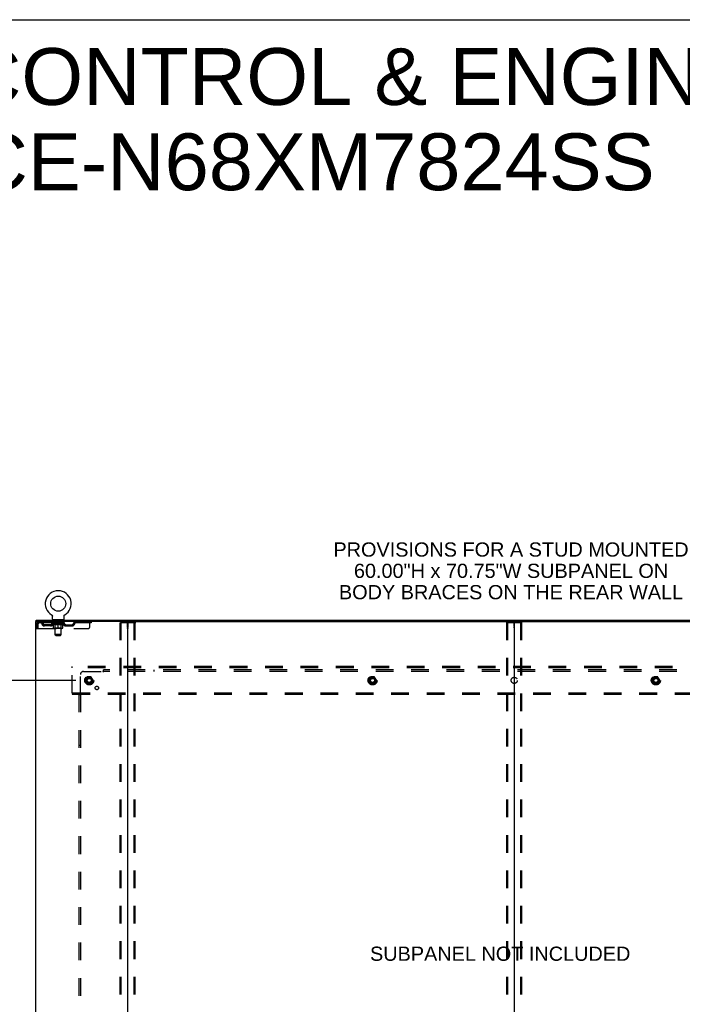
# Model space of a CAD drawing. Header units: inches. Extents: x 0 to 262, y 0 to 169.
# Tile 66 of 67: x 179 to 233, y 89 to 169. Entities that reach past the tile are written whole.
import ezdxf

# ---------------------------------------------------------------- set-up
doc = ezdxf.new("R2010")
doc.units = ezdxf.units.IN
doc.header["$LTSCALE"] = 14.384615
doc.header["$MEASUREMENT"] = 0
doc.linetypes.add('DOT', pattern=[0.2, 0.1, -0.1])
doc.linetypes.add('HIDDEN', pattern=[0.2, 0.1, -0.1])
doc.layers.get('0').update_dxf_attribs({"linetype": 'CONTINUOUS'})
for name, color, linetype in [('DEFAULT_2', 8, 'HIDDEN'), ('DIMENSIONS', 7, 'CONTINUOUS'), ('SUBPANEL', 7, 'CONTINUOUS'), ('WITNESSMARKS', 7, 'CONTINUOUS')]:
    doc.layers.add(name, color=color, linetype=linetype)
doc.styles.get("Standard").update_dxf_attribs({"font": 'arial.ttf'})
doc.dimstyles.new('DIMSTYLE_1', dxfattribs={"dimtxt": 1.153846, "dimasz": 1.538462, "dimexe": 0.09, "dimexo": 0.07, "dimgap": 0.0375, "dimtad": 0, "dimtih": 1, "dimtoh": 1, "dimzin": 4, "dimdsep": 46, "dimtxsty": 'Standard', "dimblk": '_FILLED', "dimblk1": '_FILLED', "dimblk2": '_FILLED', "dimcen": 0.09, "dimadec": 3, "dimazin": 1, "dimtfac": 1, "dimtdec": 3, "dimtofl": 0, "dimtmove": 0, "dimatfit": 3, "dimldrblk": '_FILLED', "dimfxl": 0, "dimtolj": 1, "dimtzin": 4, "dimarcsym": 0})

# ---------------------------------------------------------------- blocks, each defined once
blk = doc.blocks.new('_FILLED')
at = {"color": 0, "linetype": 'ByBlock'}
blk.add_solid([(0, 0), (-1, 0.2), (-1, -0.2)], dxfattribs=at)
blk = doc.blocks.new('*D4')
at = {"layer": 'DIMENSIONS', "color": 2, "linetype": 'Continuous'}
for p, q in [((183.889, 115.577), (172.958, 115.577)), ((174.343, 115.577), (174.343, 89.598)), ((174.343, 57.327), (174.343, 87.29)), ((183.889, 57.327), (172.958, 57.327))]:
    blk.add_line(p, q, dxfattribs=at)
at = {"layer": 'DIMENSIONS', "color": 2, "linetype": 'Continuous', "xscale": 1.5384615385, "yscale": 1.5384615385, "zscale": 1.5384615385}
for p, rotation in [((174.343, 115.577), 90), ((174.343, 57.327), 270)]:
    blk.add_blockref('_FILLED', p, dxfattribs=dict(at, rotation=rotation))
at = {"layer": 'DIMENSIONS', "color": 2, "linetype": 'Continuous', "insert": (174.343, 89.021), "char_height": 1.1538, "width": 4.03203, "attachment_point": 2, "line_spacing_factor": 0.9}
blk.add_mtext('58.25', dxfattribs=at)

msp = doc.modelspace()

# ---------------------------------------------------------------- linework, layer by layer
at = {"color": 7, "linetype": 'Continuous'}
for p, q in [((0, 169.231), (261.538, 169.231)), ((181.908, 120.898), (181.908, 120.898)), ((181.908, 120.898), (181.911, 120.896)), ((181.911, 120.896), (181.914, 120.895)), ((181.914, 120.895), (181.916, 120.894)), ((181.916, 120.894), (181.919, 120.891)), ((181.919, 120.891), (181.923, 120.888)), ((181.923, 120.889), (181.926, 120.886)), ((181.926, 120.886), (181.929, 120.883)), ((181.929, 120.883), (181.932, 120.88)), ((181.932, 120.88), (181.935, 120.877)), ((181.935, 120.877), (181.938, 120.874)), ((181.938, 120.874), (181.941, 120.87)), ((181.941, 120.87), (181.944, 120.867)), ((181.944, 120.867), (181.947, 120.863)), ((181.946, 120.863), (181.949, 120.86)), ((181.949, 120.86), (181.951, 120.856)), ((181.951, 120.856), (181.954, 120.852)), ((181.953, 120.852), (181.956, 120.849)), ((181.956, 120.849), (181.958, 120.845)), ((181.958, 120.845), (181.959, 120.841)), ((181.959, 120.841), (181.961, 120.837)), ((181.961, 120.837), (181.963, 120.833)), ((181.963, 120.833), (181.964, 120.829)), ((181.964, 120.829), (181.965, 120.824)), ((181.97, 120.799), (181.97, 120.795)), ((181.97, 120.795), (181.97, 120.791)), ((181.97, 120.542), (181.97, 120.791)), ((182.92, 120.542), (182.92, 120.791)), ((182.923, 120.82), (182.924, 120.824)), ((182.924, 120.824), (182.926, 120.829)), ((182.926, 120.829), (182.927, 120.833)), ((182.927, 120.833), (182.929, 120.837)), ((182.929, 120.837), (182.93, 120.841)), ((182.93, 120.841), (182.932, 120.845)), ((182.932, 120.845), (182.934, 120.849)), ((182.934, 120.849), (182.936, 120.852)), ((182.936, 120.852), (182.938, 120.856)), ((182.938, 120.856), (182.941, 120.86)), ((182.941, 120.86), (182.943, 120.863)), ((182.943, 120.863), (182.946, 120.867)), ((182.946, 120.867), (182.948, 120.87)), ((182.948, 120.87), (182.951, 120.874)), ((182.951, 120.874), (182.954, 120.877)), ((182.954, 120.877), (182.957, 120.88)), ((182.957, 120.88), (182.96, 120.883)), ((182.96, 120.883), (182.964, 120.886)), ((182.964, 120.886), (182.967, 120.889)), ((182.967, 120.888), (182.97, 120.891)), ((182.97, 120.891), (182.974, 120.894)), ((182.974, 120.894), (182.975, 120.895)), ((182.974, 120.894), (182.975, 120.895)), ((182.975, 120.895), (182.978, 120.896)), ((182.978, 120.896), (182.981, 120.898)), ((182.981, 120.898), (182.981, 120.898)), ((180.643, 120.348), (180.643, 120.452)), ((180.681, 120.348), (180.647, 120.348)), ((182.007, 120.482), (182.007, 120.452)), ((182.882, 120.482), (182.007, 120.482)), ((182.882, 120.482), (182.882, 120.452)), ((188.051, 120.348), (250.881, 120.348)), ((219.466, 120.308), (219.466, 52.596))]:
    msp.add_line(p, q, dxfattribs=at)
at = {"color": 3, "linetype": 'Continuous'}
for p, q in [((180.591, 120.348), (180.591, 52.556)), ((180.647, 120.348), (180.591, 120.348)), ((180.643, 120.452), (258.289, 120.452)), ((188.051, 120.348), (180.681, 120.348)), ((188.091, 52.596), (188.091, 120.308))]:
    msp.add_line(p, q, dxfattribs=at)
at = {"color": 7, "linetype": 'Continuous'}
for points in [[(181.965, 120.824), (181.966, 120.82), (181.967, 120.816), (181.968, 120.812), (181.969, 120.807), (181.969, 120.803), (181.97, 120.799), (181.97, 120.795)], [(182.92, 120.791), (182.92, 120.795), (182.92, 120.799), (182.92, 120.803), (182.921, 120.807), (182.922, 120.812), (182.922, 120.816), (182.923, 120.82)], [(182.92, 120.795), (182.92, 120.799), (182.92, 120.803), (182.921, 120.807), (182.922, 120.812)]]:
    msp.add_lwpolyline(points, dxfattribs=at)
msp.add_circle((182.445, 121.806), 0.609, dxfattribs=at)
for centre, radius, start, end in [((182.445, 121.806), 1.054, 300.39933, 239.60067), ((182.03, 120.542), 0.06, 180, 270), ((182.86, 120.542), 0.06, 270, 360), ((188.131, 120.308), 0.04, 90, 180), ((219.426, 120.308), 0.04, 0, 90), ((219.506, 120.308), 0.04, 90, 180)]:
    msp.add_arc(centre, radius, start, end, dxfattribs=at)
at = {"color": 3, "linetype": 'Continuous'}
msp.add_arc((188.051, 120.308), 0.04, 0, 90, dxfattribs=at)
at = {"layer": 'DEFAULT_2', "color": 8, "linetype": 'HIDDEN'}
for p, q in [((181.908, 120.898), (181.908, 120.898)), ((181.914, 120.895), (181.916, 120.894)), ((180.695, 120.181), (180.695, 119.785)), ((180.695, 120.181), (180.799, 120.181)), ((180.799, 120.181), (180.799, 119.785)), ((180.829, 119.785), (180.829, 120.181)), ((180.862, 120.348), (180.862, 120.244)), ((185.132, 120.244), (180.862, 120.244)), ((181.33, 119.993), (181.33, 120.097)), ((181.813, 120.097), (181.33, 120.097)), ((181.813, 119.993), (181.33, 119.993)), ((181.58, 119.993), (181.58, 120.097)), ((181.939, 120.206), (181.939, 120.244)), ((182.066, 120.117), (181.939, 120.206)), ((182.951, 120.206), (181.939, 120.206)), ((181.946, 120.238), (181.946, 120.244)), ((181.953, 120.236), (181.953, 120.238)), ((181.953, 120.236), (182.936, 120.236)), ((181.96, 120.236), (181.96, 120.238)), ((181.961, 120.236), (181.961, 120.238)), ((181.969, 120.238), (181.969, 120.244)), ((181.982, 120.236), (181.982, 120.238)), ((181.984, 120.236), (181.984, 120.238)), ((182.006, 120.238), (182.006, 120.244)), ((182.007, 120.244), (182.007, 120.348)), ((182.018, 120.236), (182.018, 120.238)), ((182.02, 120.236), (182.02, 120.238)), ((182.183, 120.238), (182.023, 120.238)), ((182.057, 120.238), (182.057, 120.244)), ((182.058, 120.236), (182.058, 120.238)), ((182.059, 120.236), (182.059, 120.238)), ((182.061, 120.236), (182.061, 120.238)), ((182.066, 120.117), (182.074, 120.117)), ((182.067, 120.236), (182.067, 120.238)), ((182.067, 120.236), (182.067, 120.238)), ((182.07, 120.236), (182.07, 120.238)), ((182.072, 120.236), (182.072, 120.239)), ((182.074, 119.827), (182.074, 120.152)), ((182.076, 120.236), (182.076, 120.238)), ((182.087, 120.236), (182.087, 120.238)), ((182.1, 120.482), (182.1, 120.452)), ((182.102, 120.236), (182.102, 120.24)), ((182.102, 120.236), (182.102, 120.238)), ((182.118, 120.236), (182.118, 120.238)), ((182.119, 120.238), (182.119, 120.244)), ((182.127, 120.236), (182.127, 120.238)), ((182.13, 120.236), (182.13, 120.238)), ((182.135, 120.392), (182.135, 120.472)), ((182.138, 120.236), (182.138, 120.238)), ((182.204, 120.382), (182.145, 120.382)), ((182.147, 120.236), (182.147, 120.241)), ((182.159, 120.236), (182.159, 120.238)), ((182.162, 120.236), (182.162, 120.238)), ((182.183, 120.236), (182.183, 120.238)), ((182.237, 120.238), (182.187, 120.238)), ((182.188, 120.117), (182.332, 120.117)), ((182.192, 120.238), (182.192, 120.244)), ((182.195, 119.829), (182.195, 120.204)), ((182.196, 119.292), (182.196, 120.372)), ((182.197, 120.236), (182.197, 120.238)), ((182.201, 120.236), (182.201, 120.238)), ((182.206, 120.236), (182.206, 120.242)), ((182.209, 120.236), (182.209, 120.238)), ((182.218, 120.236), (182.218, 120.238)), ((182.237, 120.236), (182.237, 120.238)), ((182.297, 120.238), (182.25, 120.238)), ((182.266, 120.236), (182.266, 120.238)), ((182.272, 120.238), (182.272, 120.244)), ((182.275, 120.236), (182.275, 120.238)), ((182.277, 120.236), (182.277, 120.243)), ((182.279, 120.236), (182.279, 120.238)), ((182.285, 120.236), (182.285, 120.238)), ((182.297, 120.236), (182.297, 120.238)), ((182.361, 120.238), (182.318, 120.238)), ((182.328, 120.236), (182.328, 120.238)), ((182.353, 120.238), (182.415, 120.242)), ((182.357, 120.238), (182.357, 120.244)), ((182.357, 120.238), (182.357, 120.244)), ((182.357, 120.244), (182.357, 120.244)), ((182.357, 120.236), (182.357, 120.238)), ((182.36, 120.236), (182.36, 120.239)), ((182.361, 120.236), (182.361, 120.238)), ((182.362, 120.236), (182.362, 120.238)), ((182.39, 120.238), (182.441, 120.238)), ((182.394, 120.236), (182.394, 120.238)), ((182.398, 120.238), (182.398, 120.241)), ((182.415, 120.238), (182.415, 120.242)), ((182.428, 120.236), (182.428, 120.238)), ((182.443, 120.238), (182.443, 120.238)), ((182.443, 120.236), (182.443, 120.238)), ((182.443, 120.236), (182.443, 120.238)), ((182.445, 120.238), (182.445, 120.244)), ((182.445, 120.244), (182.536, 120.238)), ((182.445, 119.797), (182.445, 120.152)), ((182.447, 120.236), (182.447, 120.238)), ((182.447, 120.236), (182.447, 120.238)), ((182.447, 120.238), (182.447, 120.238)), ((182.461, 120.236), (182.461, 120.238)), ((182.461, 120.238), (182.5, 120.238)), ((182.496, 120.236), (182.496, 120.238)), ((182.528, 120.236), (182.528, 120.238)), ((182.528, 120.236), (182.528, 120.238)), ((182.528, 120.238), (182.572, 120.238)), ((182.529, 120.236), (182.529, 120.239)), ((182.532, 120.238), (182.532, 120.244)), ((182.532, 120.244), (182.533, 120.244)), ((182.532, 120.236), (182.532, 120.238)), ((182.533, 120.238), (182.533, 120.244)), ((182.558, 120.117), (182.702, 120.117)), ((182.561, 120.236), (182.561, 120.238)), ((182.593, 120.236), (182.593, 120.238)), ((182.593, 120.238), (182.64, 120.238)), ((182.605, 120.236), (182.605, 120.238)), ((182.611, 120.236), (182.611, 120.238)), ((182.613, 120.236), (182.613, 120.243)), ((182.615, 120.236), (182.615, 120.238)), ((182.618, 120.238), (182.618, 120.244)), ((182.624, 120.236), (182.624, 120.238)), ((182.653, 120.236), (182.653, 120.238)), ((182.653, 120.238), (182.702, 120.238)), ((182.672, 120.236), (182.672, 120.238)), ((182.681, 120.236), (182.681, 120.238)), ((182.684, 120.236), (182.684, 120.242)), ((182.745, 120.382), (182.686, 120.382)), ((182.689, 120.236), (182.689, 120.238)), ((182.692, 120.236), (182.692, 120.238)), ((182.694, 119.292), (182.694, 120.372)), ((182.695, 119.829), (182.695, 120.204)), ((182.698, 120.238), (182.698, 120.244)), ((182.706, 120.236), (182.706, 120.238)), ((182.706, 120.238), (182.867, 120.238)), ((182.728, 120.236), (182.728, 120.238)), ((182.73, 120.236), (182.73, 120.238)), ((182.743, 120.236), (182.743, 120.241)), ((182.752, 120.236), (182.752, 120.238)), ((182.755, 120.392), (182.755, 120.472)), ((182.759, 120.236), (182.759, 120.238)), ((182.762, 120.236), (182.762, 120.238)), ((182.77, 120.238), (182.77, 120.244)), ((182.771, 120.236), (182.771, 120.238)), ((182.788, 120.236), (182.788, 120.24)), ((182.788, 120.236), (182.788, 120.238)), ((182.79, 120.482), (182.79, 120.452)), ((182.802, 120.236), (182.802, 120.238)), ((182.814, 120.236), (182.814, 120.238)), ((182.815, 119.827), (182.815, 120.152)), ((182.815, 120.117), (182.824, 120.117)), ((182.817, 120.236), (182.817, 120.239)), ((182.82, 120.236), (182.82, 120.238)), ((182.823, 120.236), (182.823, 120.238)), ((182.823, 120.236), (182.823, 120.238)), ((182.824, 120.117), (182.951, 120.206)), ((182.828, 120.236), (182.828, 120.238)), ((182.831, 120.236), (182.831, 120.238)), ((182.831, 120.236), (182.831, 120.238)), ((182.833, 120.238), (182.833, 120.244)), ((182.869, 120.236), (182.869, 120.238)), ((182.872, 120.236), (182.872, 120.238)), ((182.882, 120.244), (182.882, 120.348)), ((182.883, 120.238), (182.883, 120.244)), ((182.906, 120.236), (182.906, 120.238)), ((182.907, 120.236), (182.907, 120.238)), ((182.92, 120.238), (182.92, 120.244)), ((182.929, 120.236), (182.929, 120.238)), ((182.929, 120.236), (182.929, 120.238)), ((182.936, 120.236), (182.936, 120.238)), ((182.943, 120.238), (182.943, 120.244)), ((182.951, 120.206), (182.951, 120.244)), ((183.076, 120.097), (183.559, 120.097)), ((183.076, 119.993), (183.559, 119.993)), ((183.309, 119.993), (183.309, 120.097)), ((183.559, 119.993), (183.559, 120.097)), ((184.032, 120.348), (184.032, 120.244)), ((185.007, 119.91), (185.007, 120.348)), ((185.132, 120.348), (185.132, 120.244)), ((187.487, 52.669), (187.487, 120.234)), ((187.508, 120.264), (188.673, 120.264)), ((187.56, 52.669), (187.56, 120.234)), ((188.621, 52.669), (188.621, 120.234)), ((188.695, 52.669), (188.695, 120.234)), ((218.862, 52.669), (218.862, 120.234)), ((218.883, 120.264), (220.048, 120.264)), ((218.935, 52.669), (218.935, 120.234)), ((219.996, 52.669), (219.996, 120.234)), ((220.07, 52.669), (220.07, 120.234)), ((180.695, 119.785), (180.799, 119.785)), ((180.829, 119.785), (184.882, 119.785)), ((182.786, 119.797), (182.104, 119.797)), ((182.195, 119.829), (182.163, 119.797)), ((182.695, 119.829), (182.195, 119.829)), ((182.256, 119.232), (182.196, 119.292)), ((182.694, 119.292), (182.196, 119.292)), ((182.256, 119.232), (182.634, 119.232)), ((182.634, 119.232), (182.694, 119.292)), ((182.695, 119.829), (182.727, 119.797)), ((183.591, 116.598), (183.591, 116.702)), ((255.341, 116.702), (183.591, 116.702)), ((183.591, 114.556), (183.591, 116.598)), ((255.341, 116.598), (183.591, 116.598)), ((184.803, 115.849), (184.648, 115.582)), ((184.648, 115.572), (184.803, 115.304)), ((185.12, 115.854), (184.811, 115.854)), ((185.12, 115.299), (184.811, 115.299)), ((185.283, 115.582), (185.129, 115.849)), ((185.129, 115.304), (185.283, 115.572)), ((207.803, 115.849), (207.648, 115.582)), ((207.648, 115.572), (207.803, 115.304)), ((208.12, 115.854), (207.811, 115.854)), ((208.12, 115.299), (207.811, 115.299)), ((208.283, 115.582), (208.129, 115.849)), ((208.129, 115.304), (208.283, 115.572)), ((230.803, 115.849), (230.648, 115.582)), ((230.648, 115.572), (230.803, 115.304)), ((231.12, 115.854), (230.811, 115.854)), ((231.12, 115.299), (230.811, 115.299)), ((231.283, 115.582), (231.129, 115.849)), ((231.129, 115.304), (231.283, 115.572)), ((183.591, 114.556), (183.591, 114.452)), ((183.591, 114.556), (255.341, 114.556)), ((183.591, 114.452), (255.341, 114.452))]:
    msp.add_line(p, q, dxfattribs=at)
for points in [[(180.862, 120.348), (180.859, 120.347), (180.857, 120.343), (180.855, 120.338), (180.852, 120.331), (180.85, 120.322), (180.848, 120.311), (180.845, 120.299), (180.843, 120.285), (180.841, 120.269), (180.838, 120.253), (180.836, 120.236), (180.834, 120.218), (180.831, 120.199), (180.829, 120.181)], [(180.862, 120.244), (180.859, 120.243), (180.857, 120.242), (180.855, 120.24), (180.852, 120.237), (180.85, 120.234), (180.848, 120.23), (180.845, 120.225), (180.843, 120.22), (180.841, 120.214), (180.838, 120.208), (180.836, 120.201), (180.834, 120.195), (180.831, 120.188), (180.829, 120.181)], [(182.194, 120.117), (182.174, 120.121), (182.155, 120.125), (182.135, 120.131), (182.115, 120.137), (182.095, 120.144), (182.074, 120.152)], [(182.074, 120.151), (182.094, 120.143), (182.113, 120.137), (182.132, 120.131), (182.151, 120.125), (182.17, 120.121), (182.188, 120.117)], [(182.445, 120.152), (182.424, 120.144), (182.404, 120.137), (182.383, 120.131), (182.364, 120.125), (182.344, 120.121), (182.324, 120.117)], [(182.332, 120.117), (182.35, 120.121), (182.369, 120.125), (182.388, 120.131), (182.407, 120.137), (182.426, 120.143), (182.445, 120.151)], [(182.565, 120.117), (182.546, 120.121), (182.526, 120.125), (182.506, 120.131), (182.486, 120.137), (182.465, 120.144), (182.445, 120.152)], [(182.445, 120.151), (182.464, 120.143), (182.483, 120.136), (182.502, 120.13), (182.521, 120.125), (182.539, 120.121), (182.558, 120.117)], [(182.815, 120.152), (182.795, 120.144), (182.774, 120.137), (182.754, 120.131), (182.735, 120.125), (182.715, 120.121), (182.695, 120.117)], [(182.702, 120.117), (182.72, 120.121), (182.739, 120.125), (182.758, 120.131), (182.777, 120.137), (182.796, 120.144), (182.815, 120.151)], [(187.487, 120.234), (187.488, 120.242), (187.49, 120.249), (187.493, 120.255), (187.498, 120.26), (187.502, 120.263), (187.508, 120.264)], [(187.582, 120.264), (187.576, 120.263), (187.571, 120.26), (187.567, 120.255), (187.563, 120.249), (187.561, 120.242), (187.56, 120.234)], [(188.621, 120.234), (188.62, 120.242), (188.618, 120.249), (188.615, 120.255), (188.611, 120.26), (188.606, 120.263), (188.6, 120.264)], [(188.673, 120.264), (188.679, 120.263), (188.684, 120.26), (188.688, 120.255), (188.692, 120.249), (188.694, 120.242), (188.695, 120.234)], [(218.862, 120.234), (218.863, 120.242), (218.865, 120.249), (218.868, 120.255), (218.873, 120.26), (218.877, 120.263), (218.883, 120.264)], [(218.957, 120.264), (218.951, 120.263), (218.946, 120.26), (218.942, 120.255), (218.938, 120.249), (218.936, 120.242), (218.935, 120.234)], [(219.996, 120.234), (219.995, 120.242), (219.993, 120.249), (219.99, 120.255), (219.986, 120.26), (219.981, 120.263), (219.975, 120.264)], [(220.048, 120.264), (220.054, 120.263), (220.059, 120.26), (220.063, 120.255), (220.067, 120.249), (220.069, 120.242), (220.07, 120.234)]]:
    msp.add_lwpolyline(points, dxfattribs=at)
for centre, radius in [((184.966, 115.577), 0.372), ((207.966, 115.577), 0.372), ((230.966, 115.577), 0.372), ((184.966, 115.577), 0.356), ((184.966, 115.577), 0.312), ((184.966, 115.577), 0.204), ((184.966, 115.577), 0.188), ((184.966, 115.577), 0.183), ((184.966, 115.577), 0.165), ((207.966, 115.577), 0.356), ((207.966, 115.577), 0.312), ((207.966, 115.577), 0.204), ((207.966, 115.577), 0.188), ((207.966, 115.577), 0.183), ((207.966, 115.577), 0.165), ((230.966, 115.577), 0.356), ((230.966, 115.577), 0.312), ((230.966, 115.577), 0.204), ((230.966, 115.577), 0.188), ((230.966, 115.577), 0.183), ((230.966, 115.577), 0.165)]:
    msp.add_circle(centre, radius, dxfattribs=at)
at = {"layer": 'DEFAULT_2', "color": 8, "linetype": 'DOT'}
for centre in [(184.966, 115.577), (207.966, 115.577), (230.966, 115.577)]:
    msp.add_circle(centre, 0.17, dxfattribs=at)
at = {"layer": 'DEFAULT_2', "color": 8, "linetype": 'HIDDEN'}
for centre, radius, start, end in [((180.862, 120.181), 0.167, 90, 180), ((180.862, 120.181), 0.063, 90, 180), ((181.041, 120.181), 0.167, 8.07163, 90), ((181.042, 120.181), 0.0625, 7.98631, 90), ((181.33, 120.222), 0.229, 187.98631, 270), ((181.33, 120.222), 0.125, 188.07163, 270), ((181.813, 120.222), 0.125, 270, 351.92837), ((181.813, 120.222), 0.229, 270, 352.01369), ((182.102, 120.181), 0.167, 90, 171.92837), ((182.102, 120.181), 0.0625, 90, 172.01369), ((182.125, 120.472), 0.01, 0, 90), ((182.145, 120.392), 0.01, 180, 270), ((182.163, 120.204), 0.0318, 0, 90), ((182.186, 120.372), 0.01, 0, 90), ((182.704, 120.372), 0.01, 90, 180), ((182.727, 120.204), 0.0318, 90, 180), ((182.745, 120.392), 0.01, 270, 360), ((182.765, 120.472), 0.01, 90, 180), ((182.787, 120.181), 0.167, 8.07163, 90), ((182.788, 120.181), 0.0625, 7.98631, 90), ((183.076, 120.222), 0.229, 187.98631, 270), ((183.076, 120.222), 0.125, 188.07163, 270), ((183.559, 120.222), 0.125, 270, 351.92837), ((183.559, 120.222), 0.229, 270, 352.01369), ((183.848, 120.181), 0.167, 90, 171.92837), ((183.848, 120.181), 0.0625, 90, 172.01369), ((182.104, 119.827), 0.0296, 180, 270), ((182.786, 119.827), 0.0296, 270, 360), ((184.882, 119.91), 0.125, 270, 360), ((184.657, 115.577), 0.01, 150.01268, 209.98829), ((184.811, 115.844), 0.01, 90.01235, 149.98915), ((184.811, 115.309), 0.01, 210.01204, 269.98872), ((185.12, 115.844), 0.01, 30.01204, 89.98872), ((185.12, 115.309), 0.01, 270.01235, 329.98915), ((185.275, 115.577), 0.01, 330.01268, 29.98829), ((207.657, 115.577), 0.01, 150.01268, 209.98829), ((207.811, 115.844), 0.01, 90.01235, 149.98915), ((207.811, 115.309), 0.01, 210.01204, 269.98872), ((208.12, 115.844), 0.01, 30.01204, 89.98872), ((208.12, 115.309), 0.01, 270.01235, 329.98915), ((208.275, 115.577), 0.01, 330.01268, 29.98829), ((230.657, 115.577), 0.01, 150.01268, 209.98829), ((230.811, 115.844), 0.01, 90.01235, 149.98915), ((230.811, 115.309), 0.01, 210.01204, 269.98872), ((231.12, 115.844), 0.01, 30.01204, 89.98872), ((231.12, 115.309), 0.01, 270.01235, 329.98915), ((231.275, 115.577), 0.01, 330.01268, 29.98829)]:
    msp.add_arc(centre, radius, start, end, dxfattribs=at)
for centre, major_axis, ratio, start_param, end_param in [((182.445, 120.244), (0.506, 0.005), 0.05963, 2.96643, 3.140963), ((181.923, 120.234), (0.158, 0), 0.060556, 0.430652, 1.470503), ((182.445, 120.244), (0.506, 0), 0.060556, -3.141593, -2.96706), ((181.923, 120.229), (0.158, 0.002), 0.05963, 1.376596, 1.469874), ((182.445, 120.244), (0.506, 0.011), 0.05688, 2.791345, 2.965878), ((181.903, 120.234), (0.158, 0.002), 0.05963, 0.25549, 1.295341), ((181.958, 120.234), (0.158, -0.002), 0.05963, 0.605815, 1.645666), ((182.445, 120.244), (0.506, -0.005), 0.05963, -2.96643, -2.791898), ((181.958, 120.229), (0.158, 0), 0.060556, 1.551758, 1.645036), ((181.903, 120.229), (0.158, 0.003), 0.05688, 1.20151, 1.294789), ((181.959, 120.231), (0.131, 0.001), 0.05963, 1.065228, 1.614276), ((181.943, 120.231), (0.131, 0.003), 0.05688, 0.890143, 1.43919), ((181.99, 120.231), (0.131, 0), 0.060556, 1.240391, 1.789438), ((182.445, 120.244), (0.506, 0.015), 0.052395, 2.616403, 2.790936), ((181.9, 120.234), (0.158, 0.003), 0.05688, 0.080405, 1.120256), ((182.008, 120.234), (0.158, -0.003), 0.05688, 0.7809, 1.820751), ((182.445, 120.244), (0.506, -0.011), 0.05688, -2.791345, -2.616812), ((182.008, 120.229), (0.158, -0.002), 0.05963, 1.72692, 1.820198), ((181.9, 120.229), (0.158, 0.005), 0.052395, 1.026568, 1.119847), ((181.943, 120.231), (0.131, 0.004), 0.052395, 0.715201, 1.264248), ((182.034, 120.231), (0.131, -0.001), 0.05963, 1.415553, 1.9646), ((182.445, 120.244), (0.506, 0.02), 0.046319, 2.441654, 2.616187), ((182.071, 120.234), (0.158, -0.005), 0.052395, 0.955842, 1.995693), ((182.445, 120.244), (0.506, -0.015), 0.052395, -2.616403, -2.44187), ((181.914, 120.234), (0.158, 0.005), 0.052395, -0.094537, 0.945314), ((182.071, 120.229), (0.158, -0.003), 0.05688, 1.902006, 1.995284), ((181.914, 120.229), (0.158, 0.006), 0.046319, 0.851819, 0.945098), ((181.957, 120.231), (0.131, 0.005), 0.046319, 0.540452, 1.089499), ((182.091, 120.231), (0.131, -0.003), 0.05688, 1.590638, 2.139686), ((182.445, 120.244), (0.506, 0.024), 0.038841, 2.267123, 2.441656), ((182.146, 120.234), (0.158, -0.006), 0.046319, 1.130591, 2.170442), ((181.944, 120.234), (0.158, 0.006), 0.046319, -0.269286, 0.770565), ((182.445, 120.244), (0.506, -0.02), 0.046319, -2.441654, -2.267121), ((182.146, 120.229), (0.158, -0.005), 0.052395, 2.076947, 2.170226), ((181.944, 120.229), (0.158, 0.007), 0.038841, 0.677289, 0.770567), ((181.987, 120.231), (0.131, 0.006), 0.038841, 0.365921, 0.914969), ((182.158, 120.231), (0.131, -0.004), 0.052395, 1.76558, 2.314627), ((182.445, 120.244), (0.506, 0.027), 0.030195, 2.09281, 2.267343), ((182.23, 120.234), (0.158, -0.007), 0.038841, 1.305122, 2.344973), ((181.988, 120.234), (0.158, 0.007), 0.038841, -0.443817, 0.596034), ((182.445, 120.244), (0.506, -0.024), 0.038841, -2.267123, -2.092591), ((182.23, 120.229), (0.158, -0.006), 0.046319, 2.251696, 2.344975), ((181.988, 120.229), (0.158, 0.008), 0.030195, 0.502975, 0.596254), ((182.03, 120.231), (0.131, 0.007), 0.030195, 0.191608, 0.740655), ((182.235, 120.231), (0.131, -0.005), 0.046319, 1.940329, 2.489376), ((182.047, 120.234), (0.158, 0.008), 0.030195, -0.61813, 0.421721), ((182.445, 120.244), (0.506, 0.029), 0.020645, 1.918687, 2.09322), ((182.32, 120.234), (0.158, -0.008), 0.030195, 1.479435, 2.519286), ((182.445, 120.244), (0.506, -0.027), 0.030195, -2.09281, -1.918277), ((182.32, 120.229), (0.158, -0.007), 0.038841, 2.426227, 2.519505), ((182.047, 120.229), (0.158, 0.009), 0.020645, 0.328852, 0.422131), ((182.086, 120.231), (0.131, 0.007), 0.020645, 0.017485, 0.566532), ((182.317, 120.231), (0.131, -0.006), 0.038841, 2.11486, 2.663907), ((182.118, 120.234), (0.158, 0.009), 0.020645, -0.792253, 0.247598), ((182.445, 120.244), (0.506, 0.03), 0.010478, 1.744704, 1.919237), ((182.414, 120.234), (0.158, -0.009), 0.020645, 1.653558, 2.693409), ((182.445, 120.244), (0.506, -0.029), 0.020645, -1.918687, -1.744154), ((182.414, 120.229), (0.158, -0.008), 0.030195, 2.60054, 2.693819), ((182.118, 120.229), (0.158, 0.009), 0.010478, 0.154869, 0.248148), ((182.153, 120.231), (0.131, 0.008), 0.010478, 6.126688, 6.675735), ((182.404, 120.231), (0.131, -0.007), 0.030195, 2.289173, 2.83822), ((182.199, 120.234), (0.158, 0.009), 0.010478, -0.966236, -0.000846), ((182.509, 120.234), (0.158, -0.009), 0.010478, 1.827541, 2.867392), ((182.445, 120.244), (0.506, -0.03), 0.010478, -1.744704, -1.570171), ((182.509, 120.229), (0.158, -0.009), 0.020645, 2.774664, 2.867942), ((182.492, 120.231), (0.131, -0.007), 0.020645, 2.463296, 3.012344), ((182.38, 120.234), (0.158, 0.009), 0.010478, 0.274201, 1.314052), ((182.311, 120.231), (0.131, 0.008), 0.010478, -0.000298, 0.504314), ((182.287, 120.229), (0.158, 0.009), 0.010478, 0.192946, 0.399283), ((182.445, 120.244), (0.506, 0.03), 0.010478, -1.578586, -1.396888), ((182.602, 120.229), (0.158, -0.009), 0.010478, 2.948646, 3.041925), ((182.578, 120.231), (0.131, -0.008), 0.010478, 2.637279, 3.142076), ((182.475, 120.234), (0.158, 0.009), 0.020645, 0.448184, 1.488034), ((182.398, 120.231), (0.131, 0.007), 0.020645, 0.129249, 0.678296), ((182.38, 120.229), (0.158, 0.009), 0.020645, 0.273651, 0.366929), ((182.691, 120.234), (0.158, -0.009), 0.010478, -3.140747, -2.175357), ((182.445, 120.244), (0.506, 0.029), 0.020645, -1.397439, -1.222906), ((182.445, 120.244), (0.506, -0.03), 0.010478, 1.222355, 1.396888), ((182.569, 120.234), (0.158, 0.008), 0.030195, 0.622307, 1.662158), ((182.486, 120.231), (0.131, 0.007), 0.030195, 0.303372, 0.852419), ((182.736, 120.231), (0.131, -0.008), 0.010478, 2.749043, 3.29809), ((182.771, 120.234), (0.158, -0.009), 0.020645, 2.893995, 3.933846), ((182.475, 120.229), (0.158, 0.008), 0.030195, 0.447774, 0.541052), ((182.771, 120.229), (0.158, -0.009), 0.010478, 2.893445, 2.986723), ((182.445, 120.244), (0.506, 0.027), 0.030195, -1.223315, -1.048783), ((182.445, 120.244), (0.506, -0.029), 0.020645, 1.048373, 1.222906), ((182.66, 120.234), (0.158, 0.007), 0.038841, 0.79662, 1.836471), ((182.572, 120.231), (0.131, 0.006), 0.038841, 0.477686, 1.026733), ((182.803, 120.231), (0.131, -0.007), 0.020645, 2.57506, 3.124108), ((182.842, 120.234), (0.158, -0.008), 0.030195, 2.719872, 3.759723), ((182.743, 120.234), (0.158, 0.006), 0.046319, 0.971151, 2.011002), ((182.569, 120.229), (0.158, 0.007), 0.038841, 0.622087, 0.715366), ((182.842, 120.229), (0.158, -0.009), 0.020645, 2.719462, 2.812741), ((182.445, 120.244), (0.506, 0.024), 0.038841, -1.049002, -0.874469), ((182.445, 120.244), (0.506, -0.027), 0.030195, 0.87425, 1.048783), ((182.655, 120.231), (0.131, 0.005), 0.046319, 0.652216, 1.201263), ((182.818, 120.234), (0.158, 0.005), 0.052395, 1.1459, 2.185751), ((182.859, 120.231), (0.131, -0.007), 0.030195, 2.400937, 2.949985), ((182.901, 120.234), (0.158, -0.007), 0.038841, 2.545558, 3.585409), ((182.731, 120.231), (0.131, 0.004), 0.052395, 0.826965, 1.376012), ((182.66, 120.229), (0.158, 0.006), 0.046319, 0.796618, 0.889896), ((182.901, 120.229), (0.158, -0.008), 0.030195, 2.545339, 2.638617), ((182.881, 120.234), (0.158, 0.003), 0.05688, 1.320842, 2.360692), ((182.445, 120.244), (0.506, 0.02), 0.046319, -0.874471, -0.699939), ((182.445, 120.244), (0.506, -0.024), 0.038841, 0.699936, 0.874469), ((182.946, 120.234), (0.158, -0.006), 0.046319, 2.371028, 3.410879), ((182.903, 120.231), (0.131, -0.006), 0.038841, 2.226624, 2.775671), ((182.932, 120.234), (0.158, 0.002), 0.05963, 1.495927, 2.535778), ((182.799, 120.231), (0.131, 0.003), 0.05688, 1.001907, 1.550954), ((182.976, 120.234), (0.158, -0.005), 0.052395, 2.196279, 3.23613), ((182.932, 120.231), (0.131, -0.005), 0.046319, 2.052093, 2.601141), ((182.743, 120.229), (0.158, 0.005), 0.052395, 0.971367, 1.064645), ((182.967, 120.234), (0.158, 0), 0.060556, 1.671089, 2.71094), ((182.946, 120.229), (0.158, -0.007), 0.038841, 2.371026, 2.464304), ((182.989, 120.234), (0.158, -0.003), 0.05688, 2.021337, 3.061188), ((182.445, 120.244), (0.506, 0.015), 0.052395, -0.699723, -0.52519), ((182.445, 120.244), (0.506, -0.02), 0.046319, 0.525406, 0.699939), ((182.986, 120.234), (0.158, -0.002), 0.05963, 1.846251, 2.886102), ((182.856, 120.231), (0.131, 0.001), 0.05963, 1.176993, 1.72604), ((182.947, 120.231), (0.131, -0.004), 0.052395, 1.877344, 2.426392), ((182.9, 120.231), (0.131, 0), 0.060556, 1.352155, 1.901202), ((182.946, 120.231), (0.131, -0.003), 0.05688, 1.702402, 2.25145), ((182.931, 120.231), (0.131, -0.001), 0.05963, 1.527317, 2.076364), ((182.818, 120.229), (0.158, 0.003), 0.05688, 1.146309, 1.239587), ((182.976, 120.229), (0.158, -0.006), 0.046319, 2.196495, 2.289773), ((182.445, 120.244), (0.506, 0.011), 0.05688, -0.524781, -0.350248), ((182.445, 120.244), (0.506, -0.015), 0.052395, 0.350657, 0.52519), ((182.881, 120.229), (0.158, 0.002), 0.05963, 1.321394, 1.414673), ((182.989, 120.229), (0.158, -0.005), 0.052395, 2.021746, 2.115024), ((182.445, 120.244), (0.506, 0.005), 0.05963, -0.349695, -0.175162), ((182.445, 120.244), (0.506, -0.011), 0.05688, 0.175715, 0.350248), ((182.932, 120.229), (0.158, 0), 0.060556, 1.496556, 1.589835), ((182.986, 120.229), (0.158, -0.003), 0.05688, 1.846804, 1.940083), ((182.967, 120.229), (0.158, -0.002), 0.05963, 1.671719, 1.764997), ((182.445, 120.244), (0.506, 0), 0.060556, -0.174533, 0), ((182.445, 120.244), (0.506, -0.005), 0.05963, 0.000629, 0.175162)]:
    msp.add_ellipse(centre, major_axis=major_axis, ratio=ratio, start_param=start_param, end_param=end_param, dxfattribs=at)
at = {"layer": 'SUBPANEL', "color": 8, "linetype": 'HIDDEN'}
for p, q in [((184.247, 114.456), (184.247, 116.045)), ((184.497, 116.295), (186.087, 116.295)), ((186.105, 116.314), (186.098, 116.307)), ((186.122, 116.255), (186.122, 116.42)), ((252.81, 116.42), (186.122, 116.42)), ((252.81, 116.295), (186.122, 116.295)), ((190.247, 116.295), (190.247, 116.42)), ((184.122, 114.42), (184.122, 58.483)), ((184.122, 114.42), (184.288, 114.42)), ((184.247, 114.42), (184.247, 58.483)), ((184.247, 110.295), (184.122, 110.295))]:
    msp.add_line(p, q, dxfattribs=at)
for points in [[(186.098, 116.307), (186.096, 116.305), (186.094, 116.303), (186.092, 116.301), (186.09, 116.299), (186.088, 116.297), (186.087, 116.295)], [(186.1, 116.276), (186.097, 116.281), (186.095, 116.283), (186.094, 116.285), (186.093, 116.288), (186.091, 116.29), (186.09, 116.292), (186.088, 116.294), (186.087, 116.295)], [(186.122, 116.255), (186.12, 116.255), (186.119, 116.256), (186.117, 116.257), (186.115, 116.258), (186.114, 116.259), (186.112, 116.26), (186.111, 116.261), (186.109, 116.263), (186.108, 116.265), (186.106, 116.266), (186.105, 116.268), (186.104, 116.27), (186.102, 116.272), (186.101, 116.274), (186.1, 116.276)], [(186.122, 116.334), (186.12, 116.332), (186.119, 116.329), (186.117, 116.327), (186.115, 116.325), (186.113, 116.323), (186.112, 116.321), (186.11, 116.319), (186.108, 116.317), (186.107, 116.316), (186.105, 116.314)], [(184.208, 114.42), (184.211, 114.422), (184.213, 114.424), (184.215, 114.426), (184.218, 114.427), (184.22, 114.429), (184.221, 114.431), (184.223, 114.432), (184.225, 114.434), (184.227, 114.436), (184.228, 114.437), (184.234, 114.443)], [(184.234, 114.443), (184.235, 114.445), (184.238, 114.447), (184.24, 114.449), (184.242, 114.451), (184.244, 114.452), (184.245, 114.454), (184.247, 114.456)], [(184.262, 114.446), (184.259, 114.447), (184.257, 114.448), (184.255, 114.45), (184.253, 114.451), (184.251, 114.453), (184.249, 114.454), (184.247, 114.456)], [(184.288, 114.42), (184.287, 114.422), (184.286, 114.424), (184.286, 114.426), (184.285, 114.427), (184.284, 114.429), (184.282, 114.43), (184.281, 114.432), (184.28, 114.433), (184.278, 114.435), (184.276, 114.436), (184.274, 114.438), (184.273, 114.439), (184.271, 114.44), (184.269, 114.441), (184.266, 114.443), (184.262, 114.446)]]:
    msp.add_lwpolyline(points, dxfattribs=at)
for centre, radius in [((184.966, 115.577), 0.25), ((207.966, 115.577), 0.25), ((219.466, 115.577), 0.25), ((230.966, 115.577), 0.25), ((185.585, 114.958), 0.141)]:
    msp.add_circle(centre, radius, dxfattribs=at)
msp.add_arc((184.497, 116.045), 0.25, 90, 180, dxfattribs=at)
at = {"layer": 'WITNESSMARKS', "color": 40, "linetype": 'Continuous'}
for p, q in [((188.028, 120.223), (188.153, 120.223)), ((188.028, 120.16), (188.153, 120.16)), ((188.028, 120.098), (188.153, 120.098)), ((188.028, 120.035), (188.153, 120.035)), ((188.028, 119.973), (188.153, 119.973)), ((219.403, 120.223), (219.528, 120.223)), ((219.403, 120.16), (219.528, 120.16)), ((219.403, 120.098), (219.528, 120.098)), ((219.403, 120.035), (219.528, 120.035)), ((188.028, 119.848), (188.153, 119.848)), ((219.403, 119.91), (219.528, 119.91))]:
    msp.add_line(p, q, dxfattribs=at)

# ---------------------------------------------------------------- texts
at = {"layer": 'DIMENSIONS', "color": 2, "linetype": 'Continuous', "attachment_point": 2, "line_spacing_factor": 0.9}
for s, insert, char_height, width in [('SAGINAW CONTROL & ENGINEERING\\PSCE-N68XM7824SS', (200.947, 166.923), 4.61538, 116.56849), ('PROVISIONS FOR A STUD MOUNTED\\P60.00"H x 70.75"W SUBPANEL ON\\PBODY BRACES ON THE REAR WALL', (219.206, 126.78), 1.15385, 28.77752), ('SUBPANEL NOT INCLUDED', (218.326, 93.954), 1.15385, 21.09951)]:
    msp.add_mtext(s, dxfattribs=dict(at, insert=insert, char_height=char_height, width=width))

# ---------------------------------------------------------------- dimensions: what is measured, and where the dimension line sits
at = {"layer": 'DIMENSIONS', "color": 2, "linetype": 'Continuous'}
dim = msp.add_linear_dim(base=(174.343, 115.577), p1=(183.959, 57.327), p2=(183.959, 115.577), angle=90, dimstyle='DIMSTYLE_1', dxfattribs=at)
dim.commit()
dim.dimension.update_dxf_attribs({"geometry": '*D4', "text_midpoint": (174.342, 88.438), "dimtype": 160})

doc.saveas('drawing.dxf')
